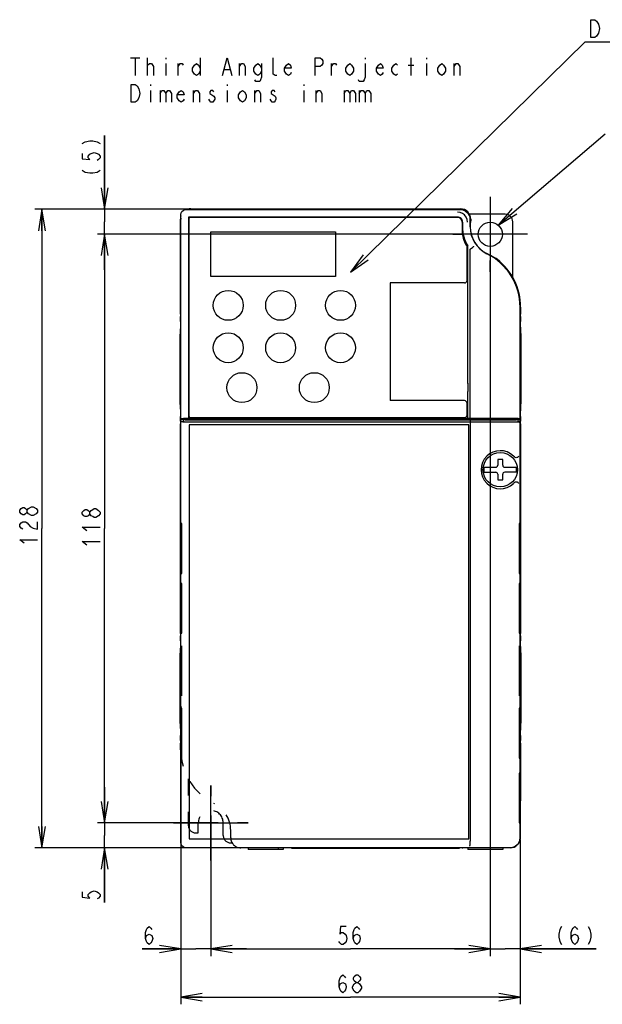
# Model space of a CAD drawing. Extents: x 29 to 410, y 13 to 287.
# Tile 6 of 16: x 29 to 111, y 139 to 277. Entities that reach past the tile are written whole.
import ezdxf

# ---------------------------------------------------------------- set-up
doc = ezdxf.new("R2010")
doc.units = 0
doc.header["$LTSCALE"] = 23.1
doc.linetypes.add('CENTER', pattern=[0.6, 0.375, -0.075, 0.075, -0.075])
doc.linetypes.add('HIDDEN', pattern=[0.2, 0.1, -0.1])
doc.layers.get('0').update_dxf_attribs({"linetype": 'CONTINUOUS'})
for name, color, linetype in [('ALL_DIM', 7, 'CONTINUOUS'), ('ALL_NOTE', 7, 'CONTINUOUS'), ('DEFAULT_1', 7, 'CENTER'), ('DEFAULT_2', 8, 'HIDDEN')]:
    doc.layers.add(name, color=color, linetype=linetype)
doc.dimstyles.get("Standard").update_dxf_attribs({"dimtxt": 2.5, "dimasz": 2.5, "dimexe": 1.25, "dimexo": 0.625, "dimtad": 1, "dimcen": 2.5, "dimazin": 3, "dimtfac": 1, "dimtmove": 0, "dimatfit": 3})

# ---------------------------------------------------------------- blocks, each defined once
blk = doc.blocks.new('_OPEN')
at = {"color": 0, "linetype": 'BYBLOCK'}
for p, q in [((0, 0), (-1, 0.167)), ((-1, -0.167), (0, 0)), ((-1, 0), (0, 0))]:
    blk.add_line(p, q, dxfattribs=at)
blk = doc.blocks.new('*D0')
at = {"layer": 'ALL_DIM', "color": 2, "linetype": 'CONTINUOUS'}
for p, q in [((52.07, 180.9), (52.07, 139.07)), ((99.67, 162.17), (99.67, 139.07)), ((52.07, 140.07), (75.87, 140.07)), ((99.67, 140.07), (75.87, 140.07))]:
    blk.add_line(p, q, dxfattribs=at)
at = {"layer": 'ALL_DIM', "color": 2, "linetype": 'CONTINUOUS', "xscale": 3, "yscale": 3, "zscale": 3, "rotation": 180}
blk.add_blockref('_OPEN', (52.07, 140.07), dxfattribs=at)
at = {"layer": 'ALL_DIM', "color": 2, "linetype": 'CONTINUOUS', "xscale": 3, "yscale": 3, "zscale": 3}
blk.add_blockref('_OPEN', (99.67, 140.07), dxfattribs=at)
blk = doc.blocks.new('*D1')
at = {"layer": 'ALL_DIM', "color": 2, "linetype": 'CONTINUOUS'}
for p, q in [((52.07, 174.51), (52.07, 145.84)), ((56.27, 164.27), (56.27, 145.84)), ((52.07, 146.84), (46.62, 146.84)), ((46.62, 146.84), (54.17, 146.84)), ((61.27, 146.84), (54.17, 146.84)), ((56.27, 146.84), (61.27, 146.84))]:
    blk.add_line(p, q, dxfattribs=at)
at = {"layer": 'ALL_DIM', "color": 2, "linetype": 'CONTINUOUS', "xscale": 3, "yscale": 3, "zscale": 3}
blk.add_blockref('_OPEN', (52.07, 146.84), dxfattribs=at)
at = {"layer": 'ALL_DIM', "color": 2, "linetype": 'CONTINUOUS', "xscale": 3, "yscale": 3, "zscale": 3, "rotation": 180}
blk.add_blockref('_OPEN', (56.27, 146.84), dxfattribs=at)
blk = doc.blocks.new('*D2')
at = {"layer": 'ALL_DIM', "color": 2, "linetype": 'CONTINUOUS'}
for p, q in [((95.47, 246.87), (95.47, 145.84)), ((56.27, 164.27), (56.27, 145.84)), ((56.27, 146.84), (75.87, 146.84)), ((95.47, 146.84), (75.87, 146.84))]:
    blk.add_line(p, q, dxfattribs=at)
at = {"layer": 'ALL_DIM', "color": 2, "linetype": 'CONTINUOUS', "xscale": 3, "yscale": 3, "zscale": 3, "rotation": 180}
blk.add_blockref('_OPEN', (56.27, 146.84), dxfattribs=at)
at = {"layer": 'ALL_DIM', "color": 2, "linetype": 'CONTINUOUS', "xscale": 3, "yscale": 3, "zscale": 3}
blk.add_blockref('_OPEN', (95.47, 146.84), dxfattribs=at)
blk = doc.blocks.new('*D3')
at = {"layer": 'ALL_DIM', "color": 2, "linetype": 'CONTINUOUS'}
for p, q in [((95.47, 246.87), (95.47, 145.84)), ((99.67, 162.17), (99.67, 145.84)), ((95.47, 146.84), (90.47, 146.84)), ((90.47, 146.84), (97.57, 146.84)), ((110.33, 146.84), (97.57, 146.84)), ((99.67, 146.84), (110.33, 146.84))]:
    blk.add_line(p, q, dxfattribs=at)
at = {"layer": 'ALL_DIM', "color": 2, "linetype": 'CONTINUOUS', "xscale": 3, "yscale": 3, "zscale": 3}
blk.add_blockref('_OPEN', (95.47, 146.84), dxfattribs=at)
at = {"layer": 'ALL_DIM', "color": 2, "linetype": 'CONTINUOUS', "xscale": 3, "yscale": 3, "zscale": 3, "rotation": 180}
blk.add_blockref('_OPEN', (99.67, 146.84), dxfattribs=at)
blk = doc.blocks.new('*D4')
at = {"layer": 'ALL_DIM', "color": 2, "linetype": 'CONTINUOUS'}
for p, q in [((53.22, 250.62), (31.59, 250.62)), ((32.59, 250.62), (32.59, 205.82)), ((32.59, 161.02), (32.59, 205.82)), ((60.22, 161.02), (31.59, 161.02))]:
    blk.add_line(p, q, dxfattribs=at)
at = {"layer": 'ALL_DIM', "color": 2, "linetype": 'CONTINUOUS', "xscale": 3, "yscale": 3, "zscale": 3}
for p, rotation in [((32.59, 250.62), 90), ((32.59, 161.02), 270)]:
    blk.add_blockref('_OPEN', p, dxfattribs=dict(at, rotation=rotation))
blk = doc.blocks.new('*D5')
at = {"layer": 'ALL_DIM', "color": 2, "linetype": 'CONTINUOUS'}
for p, q in [((41.37, 250.62), (41.37, 260.97)), ((41.37, 260.97), (41.37, 248.87)), ((53.22, 250.62), (40.37, 250.62)), ((41.37, 242.12), (41.37, 248.87)), ((95.22, 247.12), (40.37, 247.12)), ((41.37, 247.12), (41.37, 242.12))]:
    blk.add_line(p, q, dxfattribs=at)
at = {"layer": 'ALL_DIM', "color": 2, "linetype": 'CONTINUOUS', "xscale": 3, "yscale": 3, "zscale": 3}
for p, rotation in [((41.37, 250.62), 270), ((41.37, 247.12), 90)]:
    blk.add_blockref('_OPEN', p, dxfattribs=dict(at, rotation=rotation))
blk = doc.blocks.new('*D6')
at = {"layer": 'ALL_DIM', "color": 2, "linetype": 'CONTINUOUS'}
for p, q in [((95.22, 247.12), (40.37, 247.12)), ((41.37, 247.12), (41.37, 205.82)), ((41.37, 164.52), (41.37, 205.82)), ((56.02, 164.52), (40.37, 164.52))]:
    blk.add_line(p, q, dxfattribs=at)
at = {"layer": 'ALL_DIM', "color": 2, "linetype": 'CONTINUOUS', "xscale": 3, "yscale": 3, "zscale": 3}
for p, rotation in [((41.37, 247.12), 90), ((41.37, 164.52), 270)]:
    blk.add_blockref('_OPEN', p, dxfattribs=dict(at, rotation=rotation))
blk = doc.blocks.new('*D7')
at = {"layer": 'ALL_DIM', "color": 2, "linetype": 'CONTINUOUS'}
for p, q in [((41.37, 164.52), (41.37, 169.52)), ((41.37, 169.52), (41.37, 162.77)), ((56.02, 164.52), (40.37, 164.52)), ((41.37, 153.35), (41.37, 162.77)), ((60.22, 161.02), (40.37, 161.02)), ((41.37, 161.02), (41.37, 153.35))]:
    blk.add_line(p, q, dxfattribs=at)
at = {"layer": 'ALL_DIM', "color": 2, "linetype": 'CONTINUOUS', "xscale": 3, "yscale": 3, "zscale": 3}
for p, rotation in [((41.37, 164.52), 270), ((41.37, 161.02), 90)]:
    blk.add_blockref('_OPEN', p, dxfattribs=dict(at, rotation=rotation))

msp = doc.modelspace()

# ---------------------------------------------------------------- linework, layer by layer
at = {"color": 2, "linetype": 'CONTINUOUS'}
for p, q in [((44.988, 271.889), (46.332, 271.889)), ((45.66, 271.889), (45.66, 269.389)), ((47.407, 269.389), (47.407, 271.889)), ((47.407, 270.847), (47.676, 271.056)), ((49.96, 271.889), (49.96, 271.681)), ((49.96, 271.056), (49.96, 269.389)), ((51.707, 269.389), (51.707, 271.056)), ((54.797, 271.889), (54.797, 269.389)), ((60.307, 269.389), (60.307, 271.056)), ((73.207, 269.389), (73.207, 271.056)), ((77.91, 271.889), (77.91, 271.681)), ((83.957, 270.847), (84.763, 270.847)), ((84.36, 269.389), (84.36, 271.889)), ((86.51, 271.889), (86.51, 271.681)), ((86.51, 271.056), (86.51, 269.389)), ((90.407, 269.389), (90.407, 271.056)), ((58.157, 270.222), (58.963, 270.222)), ((47.81, 268.139), (47.81, 267.931)), ((58.56, 268.139), (58.56, 267.931)), ((69.31, 268.139), (69.31, 267.931)), ((47.81, 267.306), (47.81, 265.639)), ((49.154, 267.306), (49.154, 265.639)), ((53.857, 265.639), (53.857, 267.306)), ((58.56, 267.306), (58.56, 265.639)), ((62.457, 265.639), (62.457, 267.306)), ((69.31, 267.306), (69.31, 265.639)), ((71.057, 265.639), (71.057, 267.306)), ((74.954, 267.306), (74.954, 265.639)), ((77.104, 267.306), (77.104, 265.639))]:
    msp.add_line(p, q, dxfattribs=at)
at = {"color": 7, "linetype": 'CONTINUOUS'}
for p, q in [((95.466, 252.369), (95.466, 241.869)), ((52.784, 250.601), (91.25, 250.601)), ((53.466, 250.688), (54.866, 250.688)), ((53.466, 250.619), (91.266, 250.619)), ((54.866, 250.689), (54.866, 250.619)), ((54.866, 250.689), (89.866, 250.689)), ((89.866, 250.689), (89.866, 250.619)), ((89.866, 250.688), (91.266, 250.688)), ((51.998, 235.919), (51.998, 249.219)), ((52.066, 174.756), (52.066, 249.219)), ((52.085, 221.222), (52.085, 249.902)), ((53.153, 249.533), (53.153, 221.287)), ((90.881, 249.533), (53.153, 249.533)), ((53.165, 249.282), (53.165, 221.646)), ((53.403, 249.52), (90.951, 249.52)), ((91.511, 248.834), (91.511, 247.301)), ((91.58, 248.834), (91.58, 248.152)), ((97.566, 249.919), (92.55, 249.919)), ((92.648, 249.203), (92.648, 248.169)), ((92.666, 248.169), (92.666, 249.219)), ((92.735, 249.219), (92.735, 249.004)), ((98.616, 241.042), (98.616, 248.869)), ((56.266, 241.169), (56.266, 247.469)), ((56.266, 247.469), (73.766, 247.469)), ((73.766, 247.469), (73.766, 241.169)), ((95.466, 248.169), (95.466, 246.069)), ((100.716, 247.119), (90.216, 247.119)), ((96.516, 247.119), (94.416, 247.119)), ((92.211, 240.644), (92.211, 245.383)), ((92.316, 226.159), (92.317, 245.478)), ((92.666, 221.29), (92.666, 244.959)), ((73.766, 241.169), (56.266, 241.169)), ((81.431, 240.294), (81.431, 223.774)), ((91.861, 240.294), (81.431, 240.294)), ((99.648, 236.882), (99.648, 221.928)), ((99.666, 162.419), (99.666, 236.882)), ((99.735, 236.882), (99.735, 235.919)), ((52.014, 235.919), (51.998, 235.919)), ((52.014, 235.919), (52.016, 235.902)), ((52.016, 235.902), (52.017, 235.852)), ((52.02, 234.869), (52.02, 235.569)), ((99.713, 235.569), (99.713, 234.869)), ((99.717, 234.536), (99.715, 234.586)), ((99.719, 234.519), (99.717, 234.536)), ((99.719, 234.519), (99.735, 234.519)), ((99.735, 234.248), (99.735, 234.519)), ((51.961, 223.251), (51.961, 233.119)), ((51.98, 233.469), (51.967, 233.469)), ((99.666, 232.596), (99.648, 232.596)), ((99.666, 232.562), (99.648, 232.562)), ((99.753, 233.469), (99.765, 233.469)), ((99.771, 233.188), (99.772, 223.319)), ((52.026, 231.036), (52.002, 231.036)), ((52.026, 225.403), (52.026, 231.036)), ((52.029, 231.035), (52.029, 225.404)), ((52.066, 231.034), (52.029, 231.035)), ((99.666, 231.856), (99.648, 231.856)), ((99.666, 231.823), (99.648, 231.823)), ((99.666, 231.034), (99.704, 231.035)), ((99.704, 231.035), (99.704, 225.404)), ((99.731, 231.036), (99.706, 231.036)), ((99.706, 231.036), (99.706, 225.403)), ((51.995, 230.669), (51.995, 225.769)), ((99.738, 225.769), (99.738, 230.669)), ((52.002, 225.403), (52.026, 225.403)), ((52.066, 225.405), (52.029, 225.404)), ((92.316, 226.208), (92.316, 225.051)), ((99.666, 225.405), (99.704, 225.404)), ((99.706, 225.403), (99.731, 225.403)), ((92.316, 221.289), (92.316, 225.051)), ((99.666, 224.196), (99.648, 224.196)), ((99.648, 224.162), (99.666, 224.162)), ((51.98, 222.969), (51.967, 222.969)), ((91.861, 223.774), (81.431, 223.774)), ((92.211, 221.744), (92.211, 223.424)), ((99.648, 223.456), (99.666, 223.456)), ((99.666, 223.423), (99.648, 223.423)), ((99.753, 222.969), (99.765, 222.969)), ((51.997, 222.191), (51.998, 221.919)), ((52.014, 221.919), (51.998, 221.919)), ((52.014, 221.919), (52.016, 221.902)), ((52.016, 221.902), (52.017, 221.852)), ((52.02, 220.869), (52.02, 221.569)), ((52.417, 221.079), (52.066, 221.079)), ((52.454, 221.284), (52.085, 221.222)), ((52.085, 221.222), (52.416, 221.222)), ((52.416, 221.222), (52.416, 221.221)), ((52.416, 221.22), (57.806, 221.22)), ((52.417, 221.128), (52.417, 220.778)), ((52.675, 221.085), (52.417, 221.128)), ((53.256, 221.128), (52.417, 221.128)), ((52.894, 221.083), (92.638, 221.082)), ((92.316, 221.286), (53.153, 221.286)), ((53.256, 221.128), (53.256, 221.136)), ((53.256, 221.136), (53.801, 221.136)), ((53.501, 221.394), (91.861, 221.394)), ((53.816, 221.128), (53.801, 221.136)), ((55.898, 221.128), (53.816, 221.128)), ((53.846, 221.128), (53.846, 221.22)), ((53.903, 221.22), (53.903, 221.128)), ((54.516, 221.128), (54.516, 221.22)), ((56.598, 221.122), (56.616, 221.113)), ((56.616, 221.113), (64.316, 221.113)), ((58.016, 221.221), (58.016, 221.257)), ((58.016, 221.219), (59.066, 221.219)), ((59.066, 221.257), (59.066, 221.221)), ((59.276, 221.219), (61.037, 221.219)), ((61.166, 221.221), (61.166, 221.257)), ((62.216, 221.257), (62.216, 221.221)), ((64.316, 221.113), (64.335, 221.122)), ((65.016, 221.236), (75.306, 221.237)), ((65.016, 221.227), (65.016, 221.236)), ((99.316, 221.128), (65.035, 221.128)), ((66.416, 221.236), (66.416, 221.128)), ((76.566, 221.257), (76.566, 221.239)), ((76.776, 221.238), (78.537, 221.238)), ((79.716, 221.257), (79.716, 221.239)), ((79.926, 221.237), (91.616, 221.237)), ((90.216, 221.128), (90.216, 221.237)), ((91.616, 221.236), (91.616, 221.227)), ((92.666, 221.29), (92.316, 221.289)), ((92.316, 221.219), (96.877, 221.219)), ((92.638, 221.082), (92.638, 220.732)), ((97.006, 221.241), (98.756, 221.241)), ((97.006, 221.221), (97.006, 221.241)), ((97.566, 221.241), (97.566, 221.128)), ((97.587, 221.128), (97.603, 221.241)), ((97.784, 221.128), (97.768, 221.241)), ((97.912, 221.128), (97.912, 221.241)), ((98.58, 221.128), (98.58, 221.241)), ((98.616, 221.128), (98.616, 221.241)), ((98.756, 221.241), (98.756, 221.225)), ((98.756, 221.225), (99.316, 221.225)), ((99.316, 221.128), (99.167, 221.103)), ((99.316, 221.228), (99.611, 221.228)), ((99.611, 221.228), (99.316, 221.228)), ((99.316, 221.128), (99.316, 220.778)), ((99.666, 221.079), (99.316, 221.079)), ((99.611, 221.228), (99.385, 221.266)), ((99.611, 221.228), (99.611, 221.228)), ((99.713, 221.569), (99.713, 220.869)), ((51.998, 191.119), (51.998, 220.519)), ((52.019, 220.664), (52.017, 220.586)), ((52.02, 220.761), (52.019, 220.664)), ((52.02, 220.869), (52.02, 220.761)), ((52.085, 161.737), (52.085, 220.775)), ((52.325, 220.735), (52.085, 220.775)), ((52.41, 220.775), (52.085, 220.775)), ((52.416, 220.778), (52.41, 220.775)), ((52.675, 220.735), (52.416, 220.778)), ((52.958, 220.732), (52.835, 220.733)), ((92.638, 220.732), (52.958, 220.732)), ((53.256, 220.379), (53.256, 162.279)), ((92.456, 220.379), (53.256, 220.379)), ((92.456, 162.279), (92.456, 220.379)), ((92.666, 220.729), (92.666, 161.977)), ((99.316, 220.778), (99.167, 220.753)), ((99.316, 220.778), (99.323, 220.775)), ((99.648, 220.775), (99.323, 220.775)), ((99.517, 220.753), (99.648, 220.775)), ((99.648, 220.775), (99.648, 162.436)), ((99.713, 220.761), (99.713, 220.869)), ((99.714, 220.664), (99.713, 220.761)), ((99.715, 220.586), (99.714, 220.664)), ((99.717, 220.536), (99.715, 220.586)), ((99.719, 220.519), (99.717, 220.536)), ((99.719, 220.519), (99.735, 220.519)), ((99.735, 220.519), (99.735, 191.119)), ((98.739, 215.985), (98.726, 215.997)), ((94.598, 214.429), (96.236, 214.429)), ((97.216, 215.514), (96.516, 215.514)), ((96.516, 215.514), (96.516, 214.709)), ((97.216, 214.709), (97.216, 215.514)), ((97.496, 214.429), (99.135, 214.429)), ((94.598, 213.729), (96.236, 213.729)), ((96.516, 213.449), (96.516, 212.644)), ((97.216, 212.644), (97.216, 213.449)), ((99.135, 213.729), (97.496, 213.729)), ((96.516, 212.644), (97.216, 212.644)), ((98.726, 212.161), (98.739, 212.173)), ((52.122, 206.518), (52.122, 199.52)), ((52.195, 206.517), (52.122, 206.518)), ((52.195, 199.522), (52.195, 206.517)), ((99.611, 206.518), (99.538, 206.517)), ((99.538, 206.517), (99.538, 199.522)), ((99.611, 199.52), (99.611, 206.518)), ((52.122, 199.52), (52.195, 199.522)), ((99.538, 199.522), (99.611, 199.52)), ((52.122, 198.118), (52.122, 191.12)), ((52.195, 198.117), (52.122, 198.118)), ((52.195, 191.122), (52.195, 198.117)), ((99.611, 198.118), (99.538, 198.117)), ((99.538, 198.117), (99.538, 191.122)), ((99.611, 191.12), (99.611, 198.118)), ((52.014, 191.119), (51.998, 191.119)), ((52.014, 191.119), (52.016, 191.102)), ((52.016, 191.102), (52.017, 191.052)), ((52.02, 190.069), (52.02, 190.769)), ((52.122, 191.12), (52.195, 191.122)), ((99.538, 191.122), (99.611, 191.12)), ((99.713, 190.769), (99.713, 190.069)), ((99.717, 189.736), (99.715, 189.786)), ((99.719, 189.719), (99.717, 189.736)), ((99.719, 189.719), (99.735, 189.719)), ((99.735, 189.448), (99.735, 189.719)), ((51.961, 178.451), (51.961, 188.319)), ((51.98, 188.669), (51.967, 188.669)), ((52.139, 189.019), (52.139, 182.719)), ((52.177, 182.719), (52.177, 189.019)), ((99.556, 189.019), (99.556, 182.719)), ((99.594, 182.719), (99.594, 189.019)), ((99.753, 188.669), (99.765, 188.669)), ((99.771, 188.388), (99.772, 178.519)), ((51.995, 185.869), (51.995, 180.969)), ((52.026, 186.236), (52.002, 186.236)), ((52.026, 180.603), (52.026, 186.236)), ((52.066, 186.234), (52.029, 186.235)), ((52.029, 186.235), (52.029, 180.604)), ((99.666, 186.234), (99.704, 186.235)), ((99.704, 186.235), (99.704, 180.604)), ((99.731, 186.236), (99.706, 186.236)), ((99.706, 186.236), (99.706, 180.603)), ((99.731, 186.236), (99.733, 186.218)), ((99.733, 186.218), (99.735, 186.167)), ((99.738, 180.969), (99.738, 185.869)), ((52.066, 181.356), (52.085, 181.356)), ((52.085, 181.319), (52.066, 181.319)), ((52.066, 181.149), (52.085, 181.149)), ((99.648, 181.356), (99.666, 181.356)), ((99.666, 181.319), (99.648, 181.319)), ((99.648, 181.149), (99.666, 181.149)), ((52.002, 180.603), (52.026, 180.603)), ((52.066, 180.605), (52.029, 180.604)), ((52.195, 180.617), (52.122, 180.618)), ((52.122, 180.618), (52.122, 173.62)), ((52.195, 173.622), (52.195, 180.617)), ((99.611, 180.618), (99.538, 180.617)), ((99.538, 180.617), (99.538, 173.622)), ((99.611, 173.62), (99.611, 180.618)), ((99.666, 180.605), (99.704, 180.604)), ((99.706, 180.603), (99.731, 180.603)), ((51.98, 178.169), (51.967, 178.169)), ((51.997, 177.391), (51.998, 177.119)), ((52.014, 177.119), (51.998, 177.119)), ((52.014, 177.119), (52.016, 177.102)), ((52.016, 177.102), (52.017, 177.052)), ((52.057, 174.756), (52.057, 177.119)), ((99.676, 173.619), (99.676, 177.119)), ((99.753, 178.169), (99.765, 178.169)), ((51.998, 174.756), (51.998, 175.719)), ((52.02, 176.069), (52.02, 176.769)), ((99.713, 176.769), (99.713, 176.069)), ((99.717, 175.736), (99.715, 175.786)), ((99.719, 175.719), (99.717, 175.736)), ((99.719, 175.719), (99.735, 175.719)), ((99.735, 175.719), (99.735, 167.601)), ((52.122, 173.62), (52.195, 173.622)), ((99.538, 173.622), (99.611, 173.62)), ((99.611, 171.518), (99.538, 171.517)), ((99.538, 171.517), (99.538, 164.522)), ((99.611, 164.52), (99.611, 171.518)), ((56.266, 159.269), (56.266, 169.769)), ((99.735, 167.601), (99.666, 167.669)), ((99.735, 167.601), (99.666, 167.601)), ((51.016, 164.519), (61.516, 164.519)), ((57.316, 164.519), (55.216, 164.519)), ((56.266, 165.569), (56.266, 163.469)), ((99.538, 164.522), (99.611, 164.52)), ((53.256, 162.279), (92.456, 162.279)), ((98.25, 161.038), (52.784, 161.038)), ((98.266, 161.019), (60.466, 161.019)), ((61.516, 161.019), (61.516, 160.809)), ((66.416, 160.809), (61.516, 160.809)), ((66.416, 161.019), (66.416, 160.809)), ((67.595, 160.973), (67.595, 161.019)), ((67.595, 160.973), (67.641, 161.019)), ((67.595, 160.973), (91.138, 160.973)), ((91.138, 160.973), (91.091, 161.019)), ((91.138, 160.973), (91.138, 161.019)), ((92.316, 161.019), (92.316, 160.809)), ((97.216, 160.809), (92.316, 160.809)), ((97.216, 161.019), (97.216, 160.809))]:
    msp.add_line(p, q, dxfattribs=at)
at = {"color": 2, "linetype": 'CONTINUOUS'}
for points in [[(47.676, 271.056), (47.944, 271.056), (48.213, 270.639), (48.213, 269.389)], [(51.707, 270.639), (51.976, 271.056), (52.244, 271.056), (52.379, 270.847)], [(54.797, 270.014), (54.529, 269.597), (54.26, 269.389), (53.991, 269.597), (53.722, 270.014), (53.722, 270.431), (53.991, 270.847), (54.26, 271.056), (54.529, 270.847), (54.797, 270.431)], [(57.888, 269.389), (58.56, 271.889), (59.232, 269.389)], [(60.307, 270.639), (60.576, 271.056), (60.844, 271.056), (61.113, 270.639), (61.113, 269.389)], [(63.397, 270.014), (63.129, 269.597), (62.86, 269.389), (62.591, 269.597), (62.322, 270.014), (62.322, 270.431), (62.591, 270.847), (62.86, 271.056), (63.129, 270.847), (63.397, 270.431)], [(63.397, 271.056), (63.397, 269.181), (63.263, 268.764), (63.129, 268.556), (62.591, 268.556), (62.457, 268.764)], [(65.547, 269.389), (65.279, 269.389), (65.01, 269.597), (65.01, 271.889)], [(67.563, 269.806), (67.429, 269.597), (67.16, 269.389), (66.891, 269.597), (66.622, 270.014), (66.622, 270.431), (66.891, 270.847), (67.16, 271.056), (67.429, 270.847), (67.563, 270.431), (66.622, 270.431)], [(70.922, 269.389), (70.922, 271.889), (71.594, 271.889), (71.863, 271.681), (71.997, 271.472), (71.997, 271.056), (71.863, 270.847), (71.594, 270.639), (70.922, 270.639)], [(73.207, 270.639), (73.476, 271.056), (73.744, 271.056), (73.879, 270.847)], [(76.297, 270.014), (76.029, 269.597), (75.76, 269.389), (75.491, 269.597), (75.222, 270.014), (75.222, 270.431), (75.491, 270.847), (75.76, 271.056), (76.029, 270.847), (76.297, 270.431), (76.297, 270.014)], [(77.91, 271.056), (77.91, 269.181), (77.776, 268.764), (77.641, 268.556), (77.104, 268.556), (76.969, 268.764)], [(80.463, 269.806), (80.329, 269.597), (80.06, 269.389), (79.791, 269.597), (79.522, 270.014), (79.522, 270.431), (79.791, 270.847), (80.06, 271.056), (80.329, 270.847), (80.463, 270.431), (79.522, 270.431)], [(82.479, 269.597), (82.21, 269.389), (81.941, 269.597), (81.672, 270.014), (81.672, 270.431), (81.941, 270.847), (82.21, 271.056), (82.479, 270.847)], [(89.197, 270.014), (88.929, 269.597), (88.66, 269.389), (88.391, 269.597), (88.122, 270.014), (88.122, 270.431), (88.391, 270.847), (88.66, 271.056), (88.929, 270.847), (89.197, 270.431), (89.197, 270.014)], [(90.407, 270.639), (90.676, 271.056), (90.944, 271.056), (91.213, 270.639), (91.213, 269.389)], [(46.197, 266.264), (45.929, 265.847), (45.66, 265.639), (45.122, 265.639), (45.122, 268.139)], [(45.122, 268.139), (45.66, 268.139), (45.929, 267.931)], [(45.929, 267.931), (46.197, 267.514), (46.332, 266.889), (46.197, 266.264)], [(49.154, 266.889), (49.422, 267.306), (49.691, 267.306), (49.96, 266.889), (49.96, 265.639)], [(49.96, 266.889), (50.229, 267.306), (50.497, 267.306), (50.766, 266.889), (50.766, 265.639)], [(52.513, 266.055), (52.379, 265.847), (52.11, 265.639), (51.841, 265.847), (51.572, 266.264), (51.572, 266.68), (51.841, 267.097), (52.11, 267.306), (52.379, 267.097), (52.513, 266.68), (51.572, 266.68)], [(53.857, 266.889), (54.126, 267.306), (54.394, 267.306), (54.663, 266.889), (54.663, 265.639)], [(56.679, 267.097), (56.544, 267.306), (56.276, 267.306), (56.141, 267.097), (56.141, 266.889)], [(56.141, 266.889), (56.679, 266.472), (56.813, 266.264), (56.813, 266.055)], [(61.247, 266.264), (60.979, 265.847), (60.71, 265.639), (60.441, 265.847), (60.172, 266.264), (60.172, 266.68), (60.441, 267.097), (60.71, 267.306), (60.979, 267.097), (61.247, 266.68), (61.247, 266.264)], [(62.457, 266.889), (62.726, 267.306), (62.994, 267.306), (63.263, 266.889), (63.263, 265.639)], [(65.279, 267.097), (65.144, 267.306), (64.876, 267.306), (64.741, 267.097), (64.741, 266.889), (65.279, 266.472)], [(71.057, 266.889), (71.326, 267.306), (71.594, 267.306), (71.863, 266.889), (71.863, 265.639)], [(74.954, 266.889), (75.222, 267.306), (75.491, 267.306), (75.76, 266.889), (75.76, 265.639)], [(75.76, 266.889), (76.029, 267.306), (76.297, 267.306), (76.566, 266.889), (76.566, 265.639)], [(77.104, 266.889), (77.372, 267.306), (77.641, 267.306), (77.91, 266.889), (77.91, 265.639)], [(77.91, 266.889), (78.179, 267.306), (78.447, 267.306), (78.716, 266.889), (78.716, 265.639)], [(56.813, 266.055), (56.544, 265.639), (56.276, 265.639), (56.141, 265.847), (56.007, 266.055)], [(65.279, 266.472), (65.413, 266.264), (65.413, 266.055), (65.279, 265.847), (65.144, 265.639), (64.876, 265.639), (64.741, 265.847), (64.607, 266.055)]]:
    msp.add_lwpolyline(points, dxfattribs=at)
at = {"color": 7, "linetype": 'CONTINUOUS'}
for points in [[(52.085, 249.902), (52.119, 250.118), (52.218, 250.313), (52.373, 250.468), (52.568, 250.567), (52.784, 250.601)], [(91.869, 249.822), (91.58, 250.044), (91.243, 250.184), (90.881, 250.232)], [(91.25, 250.601), (91.612, 250.553), (91.949, 250.414), (92.239, 250.192), (92.461, 249.902), (92.6, 249.565), (92.648, 249.203)], [(92.279, 248.834), (92.231, 249.196), (92.091, 249.533), (91.869, 249.822)], [(92.666, 244.959), (92.668, 244.986), (92.672, 245.011), (92.679, 245.032), (92.69, 245.049), (92.703, 245.061)], [(92.703, 245.061), (92.852, 245.174), (92.982, 245.277), (93.084, 245.36), (93.149, 245.419), (93.173, 245.449)], [(52.017, 235.852), (52.019, 235.775), (52.02, 235.677), (52.02, 235.569)], [(52.02, 234.869), (52.02, 234.761), (52.019, 234.664), (52.017, 234.586)], [(99.713, 235.569), (99.713, 235.677), (99.714, 235.775), (99.715, 235.852)], [(99.715, 234.586), (99.714, 234.664), (99.713, 234.761), (99.713, 234.869)], [(99.715, 235.852), (99.717, 235.902), (99.719, 235.919)], [(51.998, 234.519), (51.997, 234.248), (51.996, 233.994), (51.993, 233.777), (51.989, 233.61), (51.984, 233.505), (51.98, 233.469)], [(52.017, 234.586), (52.016, 234.536), (52.014, 234.519)], [(99.753, 233.469), (99.748, 233.505), (99.744, 233.61), (99.74, 233.777), (99.737, 233.994), (99.735, 234.248)], [(51.964, 233.41), (51.963, 233.367), (51.962, 233.314), (51.962, 233.253), (51.961, 233.188), (51.961, 233.119)], [(51.967, 233.469), (51.966, 233.463), (51.965, 233.443), (51.964, 233.41)], [(99.771, 233.188), (99.771, 233.253), (99.77, 233.314), (99.77, 233.367), (99.769, 233.41), (99.768, 233.443), (99.767, 233.463), (99.765, 233.469)], [(51.995, 230.669), (51.996, 230.78), (51.996, 230.883), (51.998, 230.967), (52, 231.018), (52.002, 231.036)], [(99.731, 231.036), (99.733, 231.018), (99.735, 230.967), (99.736, 230.883), (99.737, 230.78), (99.738, 230.669)], [(52.002, 225.403), (52, 225.42), (51.998, 225.472), (51.996, 225.555), (51.996, 225.658), (51.995, 225.769)], [(99.738, 225.769), (99.737, 225.658), (99.736, 225.555), (99.735, 225.472), (99.733, 225.42), (99.731, 225.403)], [(51.961, 223.251), (51.962, 223.185), (51.962, 223.125), (51.963, 223.072), (51.964, 223.028), (51.965, 222.996), (51.966, 222.976), (51.967, 222.969)], [(51.98, 222.969), (51.984, 222.934), (51.989, 222.829), (51.993, 222.662), (51.996, 222.444), (51.997, 222.191)], [(99.735, 221.919), (99.735, 222.191), (99.737, 222.444), (99.74, 222.662), (99.744, 222.829), (99.748, 222.934), (99.753, 222.969)], [(99.765, 222.969), (99.767, 222.976), (99.768, 222.996), (99.769, 223.028)], [(99.769, 223.028), (99.77, 223.072), (99.77, 223.125), (99.771, 223.185), (99.771, 223.251), (99.772, 223.319)], [(52.017, 221.852), (52.019, 221.775), (52.02, 221.677), (52.02, 221.569)], [(53.153, 221.29), (52.943, 221.289), (52.753, 221.288), (52.599, 221.287), (52.496, 221.286), (52.454, 221.284)], [(52.675, 221.085), (52.684, 221.085), (52.706, 221.084), (52.74, 221.084), (52.783, 221.083), (52.894, 221.083)], [(56.598, 221.122), (56.561, 221.124), (56.46, 221.126), (56.305, 221.127), (56.112, 221.128), (55.898, 221.128)], [(57.806, 221.219), (57.887, 221.219), (57.955, 221.22), (58, 221.22), (58.016, 221.221)], [(58.016, 221.257), (58.042, 221.259), (58.116, 221.26), (58.232, 221.261), (58.377, 221.262), (58.539, 221.262), (58.702, 221.262), (58.848, 221.261), (58.965, 221.26), (59.041, 221.259), (59.066, 221.257)], [(59.066, 221.221), (59.082, 221.22), (59.128, 221.22)], [(59.128, 221.22), (59.196, 221.219), (59.276, 221.219)], [(61.037, 221.219), (61.105, 221.22), (61.15, 221.22), (61.166, 221.221)], [(61.166, 221.257), (61.192, 221.259), (61.266, 221.26), (61.382, 221.261), (61.527, 221.262), (61.689, 221.262), (61.852, 221.262), (61.998, 221.261), (62.115, 221.26), (62.191, 221.259), (62.216, 221.257)], [(62.216, 221.221), (62.232, 221.22), (62.278, 221.22)], [(62.278, 221.22), (62.346, 221.219), (64.316, 221.219)], [(64.316, 221.219), (64.533, 221.22), (64.728, 221.22), (64.883, 221.222), (64.982, 221.224), (65.016, 221.225)], [(65.035, 221.128), (64.821, 221.128), (64.627, 221.127), (64.473, 221.126), (64.372, 221.124), (64.335, 221.122)], [(75.306, 221.238), (75.387, 221.238), (75.455, 221.238), (75.5, 221.239), (75.516, 221.239)], [(75.516, 221.257), (75.542, 221.259), (75.616, 221.26), (75.732, 221.261), (75.877, 221.262), (76.039, 221.262), (76.202, 221.262), (76.348, 221.261), (76.465, 221.26), (76.541, 221.259), (76.566, 221.257)], [(76.566, 221.239), (76.582, 221.239), (76.628, 221.238)], [(76.628, 221.238), (76.696, 221.238), (76.776, 221.238)], [(78.537, 221.238), (78.605, 221.238), (78.65, 221.239), (78.666, 221.239)], [(79.716, 221.257), (79.69, 221.259), (79.615, 221.26), (79.5, 221.261), (79.355, 221.262), (79.194, 221.262), (79.032, 221.262), (78.886, 221.261), (78.769, 221.26), (78.693, 221.259), (78.666, 221.257)], [(79.716, 221.239), (79.732, 221.239), (79.778, 221.238)], [(79.778, 221.238), (79.846, 221.238), (79.926, 221.238)], [(91.616, 221.225), (91.651, 221.224), (91.75, 221.222), (91.905, 221.22), (92.1, 221.22), (92.316, 221.219)], [(92.638, 221.082), (94.826, 221.087), (96.948, 221.093), (98.981, 221.101)], [(99.008, 221.271), (96.973, 221.279), (94.851, 221.285), (92.666, 221.29)], [(96.877, 221.219), (96.945, 221.22), (96.99, 221.22), (97.006, 221.221)], [(98.981, 221.101), (99.076, 221.102), (99.141, 221.102), (99.167, 221.103)], [(99.385, 221.266), (99.352, 221.268), (99.274, 221.269), (99.157, 221.27), (99.008, 221.271)], [(99.648, 221.928), (99.646, 221.713), (99.641, 221.516), (99.633, 221.362), (99.623, 221.262), (99.611, 221.228)], [(99.713, 221.569), (99.713, 221.677), (99.714, 221.775), (99.715, 221.852)], [(99.715, 221.852), (99.717, 221.902), (99.719, 221.919)], [(52.017, 220.586), (52.016, 220.536), (52.014, 220.519)], [(92.666, 220.729), (52.892, 220.729), (52.765, 220.73), (52.647, 220.73), (52.542, 220.731), (52.455, 220.732), (52.388, 220.733), (52.345, 220.734), (52.325, 220.735)], [(52.835, 220.733), (52.74, 220.734), (52.706, 220.734), (52.684, 220.735), (52.675, 220.735)], [(98.981, 220.751), (96.948, 220.743), (94.826, 220.737), (92.638, 220.732)], [(99.145, 220.748), (97.068, 220.74), (94.9, 220.734), (92.666, 220.729)], [(99.167, 220.753), (99.141, 220.752), (99.076, 220.752), (98.981, 220.751)], [(99.517, 220.753), (99.484, 220.752), (99.408, 220.75), (99.292, 220.749), (99.145, 220.748)], [(99.292, 215.808), (99.196, 215.771), (99.086, 215.768), (98.969, 215.805), (98.853, 215.881), (98.739, 215.985)], [(99.292, 215.808), (99.378, 215.87), (99.451, 215.945), (99.495, 216.031)], [(98.739, 212.173), (98.815, 212.245), (98.9, 212.313), (98.996, 212.365), (99.1, 212.392), (99.203, 212.386), (99.292, 212.35)], [(99.495, 212.127), (99.451, 212.213), (99.378, 212.289), (99.292, 212.35)], [(52.017, 191.052), (52.019, 190.975), (52.02, 190.877), (52.02, 190.769)], [(99.713, 190.769), (99.713, 190.877), (99.714, 190.975), (99.715, 191.052)], [(99.715, 191.052), (99.717, 191.102), (99.719, 191.119)], [(51.998, 189.719), (51.997, 189.448), (51.996, 189.194), (51.993, 188.977), (51.989, 188.81), (51.984, 188.705), (51.98, 188.669)], [(52.017, 189.786), (52.016, 189.736), (52.014, 189.719)], [(52.02, 190.069), (52.02, 189.961), (52.019, 189.864), (52.017, 189.786)], [(52.158, 189.38), (52.151, 189.352), (52.145, 189.274), (52.141, 189.157), (52.139, 189.019)], [(52.177, 189.019), (52.176, 189.157), (52.171, 189.274), (52.165, 189.352), (52.158, 189.38)], [(99.575, 189.38), (99.567, 189.352), (99.561, 189.274), (99.557, 189.157), (99.556, 189.019)], [(99.594, 189.019), (99.592, 189.157), (99.588, 189.274), (99.582, 189.352), (99.575, 189.38)], [(99.715, 189.786), (99.714, 189.864), (99.713, 189.961), (99.713, 190.069)], [(99.753, 188.669), (99.748, 188.705), (99.744, 188.81), (99.74, 188.977), (99.737, 189.194), (99.735, 189.448)], [(51.964, 188.61), (51.963, 188.567), (51.962, 188.514), (51.962, 188.453), (51.961, 188.388), (51.961, 188.319)], [(51.967, 188.669), (51.966, 188.663), (51.965, 188.643), (51.964, 188.61)], [(99.771, 188.388), (99.771, 188.453), (99.77, 188.514), (99.77, 188.567), (99.769, 188.61), (99.768, 188.643), (99.767, 188.663), (99.765, 188.669)], [(51.995, 185.869), (51.996, 185.98), (51.996, 186.083), (51.998, 186.167), (52, 186.218), (52.002, 186.236)], [(99.735, 186.167), (99.736, 186.083), (99.737, 185.98), (99.738, 185.869)], [(52.139, 182.719), (52.141, 182.581), (52.145, 182.464), (52.151, 182.386), (52.158, 182.359)], [(52.158, 182.359), (52.165, 182.386), (52.171, 182.464), (52.176, 182.581), (52.177, 182.719)], [(99.556, 182.719), (99.557, 182.581), (99.561, 182.464), (99.567, 182.386), (99.575, 182.359)], [(99.575, 182.359), (99.582, 182.386), (99.588, 182.464), (99.592, 182.581), (99.594, 182.719)], [(52.002, 180.603), (52, 180.62), (51.998, 180.672), (51.996, 180.755), (51.996, 180.858), (51.995, 180.969)], [(99.738, 180.969), (99.737, 180.858), (99.736, 180.755), (99.735, 180.672), (99.733, 180.62), (99.731, 180.603)], [(51.961, 178.451), (51.962, 178.385), (51.962, 178.325), (51.963, 178.272), (51.964, 178.228), (51.965, 178.196), (51.966, 178.176), (51.967, 178.169)], [(99.765, 178.169), (99.767, 178.176), (99.768, 178.196), (99.769, 178.228)], [(99.769, 178.228), (99.77, 178.272), (99.77, 178.325), (99.771, 178.385), (99.771, 178.451), (99.772, 178.519)], [(51.98, 178.169), (51.984, 178.134), (51.989, 178.029), (51.993, 177.862), (51.996, 177.644), (51.997, 177.391)], [(52.017, 177.052), (52.019, 176.975), (52.02, 176.877), (52.02, 176.769)], [(99.713, 176.769), (99.713, 176.877), (99.714, 176.975), (99.715, 177.052)], [(99.715, 177.052), (99.717, 177.102), (99.719, 177.119)], [(99.735, 177.119), (99.735, 177.391), (99.737, 177.644), (99.74, 177.862), (99.744, 178.029), (99.748, 178.134), (99.753, 178.169)], [(52.017, 175.786), (52.016, 175.736), (52.014, 175.719)], [(52.02, 176.069), (52.02, 175.961), (52.019, 175.864), (52.017, 175.786)], [(99.715, 175.786), (99.714, 175.864), (99.713, 175.961), (99.713, 176.069)], [(52.784, 161.038), (52.568, 161.072), (52.373, 161.171), (52.218, 161.326), (52.119, 161.52), (52.085, 161.737)], [(92.61, 161.278), (92.627, 161.321), (92.642, 161.424), (92.655, 161.577), (92.663, 161.767), (92.666, 161.977)], [(99.648, 162.436), (99.6, 162.073), (99.461, 161.736), (99.239, 161.447), (98.95, 161.225), (98.612, 161.085), (98.25, 161.038)]]:
    msp.add_lwpolyline(points, dxfattribs=at)
for centre, radius in [((95.466, 247.119), 1.698), ((58.716, 237.144), 2.1), ((66.066, 237.144), 2.1), ((74.466, 237.144), 2.1), ((58.716, 231.194), 2.1), ((66.066, 231.194), 2.1), ((74.466, 231.194), 2.1), ((60.641, 225.594), 2.1), ((70.791, 225.594), 2.1), ((96.866, 214.079), 2.416)]:
    msp.add_circle(centre, radius, dxfattribs=at)
for centre, radius, start, end in [((53.466, 249.219), 1.468, 90, 108.76392), ((53.466, 249.219), 1.4, 90, 96.75831), ((91.266, 249.219), 1.468, 0, 90), ((91.266, 249.219), 1.4, 0, 90), ((53.466, 249.219), 1.468, 161.23608, 180), ((53.466, 249.219), 1.4, 173.24169, 180), ((53.501, 249.184), 0.35, 106.2602, 163.7398), ((90.881, 248.835), 0.699, 359.963, 90.01417), ((90.811, 248.834), 0.7, 0, 78.52166), ((90.566, 249.004), 2.168, 345.64353, 360), ((97.566, 248.869), 1.05, 0, 90), ((96.866, 248.169), 5.286, 180.18806, 210.60091), ((96.866, 248.169), 4.218, 180, 243.6122), ((96.866, 248.169), 4.2, 180, 243.6122), ((96.866, 248.169), 5.425, 189.21414, 210.90004), ((91.266, 236.882), 8.382, 359.99985, 63.6122), ((91.266, 236.882), 8.4, 0, 63.6122), ((95.099, 241.882), 2.168, 52.52836, 70.6869), ((91.266, 236.882), 8.468, 0, 52.52836), ((91.861, 240.644), 0.35, 270, 360), ((91.861, 223.424), 0.35, 0, 90), ((53.501, 221.744), 0.35, 196.2602, 270), ((91.861, 221.744), 0.35, 270, 360), ((94.661, 221.464), 0.28, 241.79273, 298.20727), ((96.866, 214.079), 2.672, 45.88239, 314.11766), ((96.866, 214.079), 2.296, 171.2306, 188.7694), ((96.236, 214.709), 0.28, 270, 360), ((97.496, 214.709), 0.28, 180, 270), ((96.866, 214.079), 2.296, 351.2306, 8.7694), ((96.236, 213.449), 0.28, 0, 90), ((97.496, 213.449), 0.28, 90, 180), ((60.466, 174.756), 8.468, 180, 188.18283), ((60.466, 174.756), 8.41, 180, 184.55358), ((60.466, 174.756), 8.4, 180, 181.36867), ((98.266, 162.419), 1.4, 270, 360), ((60.466, 162.419), 1.4, 264.16753, 270), ((65.695, 161.369), 0.35, 270, 288.4082), ((91.638, 161.369), 0.35, 251.5918, 270)]:
    msp.add_arc(centre, radius, start, end, dxfattribs=at)
at = {"layer": 'ALL_DIM', "color": 2, "linetype": 'CONTINUOUS'}
for p, q in [((31.963, 208.134), (31.755, 207.884)), ((76.65, 140.693), (76.4, 140.901))]:
    msp.add_line(p, q, dxfattribs=at)
for points in [[(38.248, 259.842), (38.664, 260.092), (39.289, 260.217), (39.706, 260.217), (40.331, 260.092), (40.748, 259.842)], [(38.248, 258.467), (38.248, 257.717), (39.289, 257.592), (39.081, 257.842), (39.081, 258.092), (39.289, 258.342), (39.498, 258.467), (39.914, 258.592), (40.331, 258.467), (40.539, 258.342), (40.748, 258.092), (40.748, 257.842), (40.539, 257.592), (40.331, 257.467)], [(38.248, 256.092), (38.664, 255.842), (39.289, 255.717), (39.706, 255.717), (40.331, 255.842), (40.748, 256.092)], [(30.505, 208.134), (30.297, 207.884), (30.088, 207.759), (29.88, 207.759), (29.672, 207.884), (29.463, 208.134), (29.463, 208.384), (29.672, 208.634), (29.88, 208.759), (30.088, 208.759), (30.297, 208.634), (30.505, 208.384)], [(31.13, 207.634), (30.713, 207.884), (30.505, 208.134), (30.505, 208.384), (30.713, 208.634)], [(30.713, 208.634), (31.13, 208.884), (31.338, 208.884)], [(31.338, 208.884), (31.755, 208.634), (31.963, 208.384), (31.963, 208.134)], [(40.123, 207.38), (39.914, 207.38), (39.706, 207.505), (39.498, 207.63), (39.289, 207.88), (39.289, 208.13), (39.498, 208.38), (39.706, 208.505), (39.914, 208.63), (40.123, 208.63)], [(40.123, 208.63), (40.539, 208.38), (40.748, 208.13), (40.748, 207.88)], [(31.755, 207.884), (31.338, 207.634), (31.13, 207.634)], [(39.289, 207.88), (39.081, 207.63), (38.873, 207.505), (38.664, 207.505), (38.456, 207.63), (38.248, 207.88), (38.248, 208.13), (38.456, 208.38), (38.664, 208.505), (38.873, 208.505), (39.081, 208.38), (39.289, 208.13)], [(40.748, 207.88), (40.539, 207.63), (40.123, 207.38)], [(29.88, 205.759), (29.672, 205.884), (29.463, 206.134), (29.463, 206.384), (29.672, 206.634), (29.88, 206.759), (30.297, 206.759), (30.505, 206.634)], [(30.505, 206.634), (30.922, 206.134), (31.338, 205.884), (31.963, 205.759), (31.963, 206.759)], [(38.873, 205.505), (38.248, 206.005), (40.748, 206.005)], [(30.088, 203.759), (29.463, 204.259), (31.963, 204.259)], [(38.873, 203.505), (38.248, 204.005), (40.748, 204.005)], [(38.248, 154.853), (38.248, 154.103), (39.289, 153.978), (39.081, 154.228), (39.081, 154.478), (39.289, 154.728), (39.498, 154.853), (39.914, 154.978), (40.331, 154.853), (40.539, 154.728), (40.748, 154.478), (40.748, 154.228), (40.539, 153.978), (40.331, 153.853)], [(47.116, 148.299), (47.241, 148.716), (47.616, 148.924), (47.991, 148.716), (48.116, 148.299), (47.991, 147.883), (47.866, 147.674), (47.616, 147.466), (47.366, 147.674), (47.241, 147.883), (47.116, 148.299), (47.116, 149.133), (47.241, 149.549), (47.366, 149.758), (47.616, 149.966), (47.866, 149.758), (47.991, 149.549)], [(75.235, 149.966), (74.485, 149.966), (74.36, 148.924), (74.61, 149.133), (74.86, 149.133), (75.11, 148.924), (75.235, 148.716), (75.36, 148.299), (75.235, 147.883), (75.11, 147.674), (74.86, 147.466), (74.61, 147.466), (74.36, 147.674), (74.235, 147.883)], [(76.235, 148.299), (76.36, 148.716), (76.735, 148.924), (77.11, 148.716), (77.235, 148.299), (77.11, 147.883), (76.985, 147.674), (76.735, 147.466), (76.485, 147.674), (76.36, 147.883), (76.235, 148.299), (76.235, 149.133), (76.36, 149.549), (76.485, 149.758), (76.735, 149.966), (76.985, 149.758), (77.11, 149.549)], [(105.458, 149.966), (105.208, 149.549), (105.083, 148.924), (105.083, 148.508), (105.208, 147.883), (105.458, 147.466)], [(106.833, 148.299), (106.958, 148.716), (107.333, 148.924), (107.708, 148.716), (107.833, 148.299), (107.708, 147.883), (107.583, 147.674), (107.333, 147.466), (107.083, 147.674), (106.958, 147.883), (106.833, 148.299), (106.833, 149.133), (106.958, 149.549), (107.083, 149.758), (107.333, 149.966), (107.583, 149.758), (107.708, 149.549)], [(109.208, 149.966), (109.458, 149.549), (109.583, 148.924), (109.583, 148.508), (109.458, 147.883), (109.208, 147.466)], [(74.275, 141.526), (74.4, 141.943), (74.775, 142.151), (75.15, 141.943), (75.275, 141.526), (75.15, 141.11), (75.025, 140.901), (74.775, 140.693), (74.525, 140.901), (74.4, 141.11), (74.275, 141.526), (74.275, 142.36), (74.4, 142.776), (74.525, 142.985), (74.775, 143.193), (75.025, 142.985), (75.15, 142.776)], [(76.65, 142.151), (76.4, 142.36), (76.275, 142.568), (76.275, 142.776), (76.4, 142.985), (76.65, 143.193), (76.9, 143.193), (77.15, 142.985), (77.275, 142.776), (77.275, 142.568), (77.15, 142.36), (76.9, 142.151)], [(76.15, 141.526), (76.4, 141.943), (76.65, 142.151), (76.9, 142.151), (77.15, 141.943)], [(76.4, 140.901), (76.15, 141.318), (76.15, 141.526)], [(77.4, 141.318), (77.15, 140.901), (76.9, 140.693), (76.65, 140.693)], [(77.15, 141.943), (77.4, 141.526), (77.4, 141.318)]]:
    msp.add_lwpolyline(points, dxfattribs=at)
at = {"layer": 'ALL_NOTE', "color": 2, "linetype": 'CONTINUOUS'}
for p, q in [((75.859, 241.792), (108.794, 274.1)), ((108.794, 274.1), (109.044, 274.1)), ((109.044, 274.1), (143.444, 274.1)), ((96.578, 248.402), (111.582, 261.186))]:
    msp.add_line(p, q, dxfattribs=at)
for points in [[(110.388, 274.933), (110.119, 274.725), (109.581, 274.725), (109.581, 277.225)], [(109.581, 277.225), (110.119, 277.225), (110.388, 277.017)], [(110.388, 277.017), (110.656, 276.6), (110.791, 275.975), (110.656, 275.35), (110.388, 274.933)], [(98.537, 250.728), (96.578, 248.402), (99.186, 249.967)], [(77.651, 244.25), (75.859, 241.792), (78.351, 243.536)]]:
    msp.add_lwpolyline(points, dxfattribs=at)
at = {"layer": 'DEFAULT_1', "color": 7, "linetype": 'CENTER'}
for p, q in [((95.466, 252.369), (95.466, 250.817)), ((90.216, 247.119), (91.769, 247.119)), ((100.716, 247.119), (99.164, 247.119)), ((95.466, 241.869), (95.466, 243.422)), ((56.266, 169.769), (56.266, 168.269)), ((51.016, 164.519), (52.516, 164.519)), ((61.516, 164.519), (60.016, 164.519)), ((56.266, 159.269), (56.266, 160.769))]:
    msp.add_line(p, q, dxfattribs=at)
at = {"layer": 'DEFAULT_2', "color": 8, "linetype": 'HIDDEN'}
for p, q in [((53.116, 170.69), (53.116, 164.169)), ((54.516, 163.119), (54.516, 164.519)), ((58.016, 162.769), (58.016, 164.519)), ((54.166, 163.119), (54.516, 163.119)), ((59.066, 162.419), (59.066, 163.469)), ((59.066, 161.719), (59.254, 161.719))]:
    msp.add_line(p, q, dxfattribs=at)
for centre, radius, start, end in [((60.466, 174.756), 8.4, 180, 243.6122), ((54.866, 163.469), 4.2, 0, 63.6122), ((56.266, 164.519), 1.75, 0, 180), ((54.166, 164.169), 1.05, 180, 270), ((59.066, 162.769), 1.05, 180, 270), ((60.466, 162.419), 1.4, 180, 270)]:
    msp.add_arc(centre, radius, start, end, dxfattribs=at)

# ---------------------------------------------------------------- dimensions: what is measured, and where the dimension line sits
at = {"layer": 'ALL_DIM', "color": 2, "linetype": 'CONTINUOUS'}
for base, p1, p2, angle, picture, middle in [((41.373, 247.119), (53.216, 250.619), (95.216, 247.119), 270, '*D5', (40.748, 254.967)), ((32.588, 250.619), (60.216, 161.019), (53.216, 250.619), 90, '*D4', (31.963, 203.259)), ((41.373, 164.519), (95.216, 247.119), (56.016, 164.519), 270, '*D6', (40.748, 203.005)), ((95.466, 146.841), (99.666, 162.169), (95.466, 246.869), 180, '*D3', (104.333, 147.466)), ((52.066, 140.068), (99.666, 162.169), (52.066, 180.899), 180, '*D0', (73.775, 140.693)), ((41.373, 161.019), (56.016, 164.519), (60.216, 161.019), 270, '*D7', (40.748, 153.353))]:
    dim = msp.add_linear_dim(base=base, p1=p1, p2=p2, angle=angle, dimstyle='Standard', dxfattribs=at)
    dim.commit()
    dim.dimension.update_dxf_attribs({"geometry": picture, "text_midpoint": middle, "dimtype": 128})
for base, p1, p2, picture, middle in [((95.466, 146.841), (56.266, 164.269), (95.466, 246.869), '*D2', (73.735, 147.466)), ((56.266, 146.841), (52.066, 174.506), (56.266, 164.269), '*D1', (46.616, 147.466))]:
    dim = msp.add_linear_dim(base=base, p1=p1, p2=p2, dimstyle='Standard', dxfattribs=at)
    dim.commit()
    dim.dimension.update_dxf_attribs({"geometry": picture, "text_midpoint": middle, "dimtype": 128})

doc.saveas('drawing.dxf')
